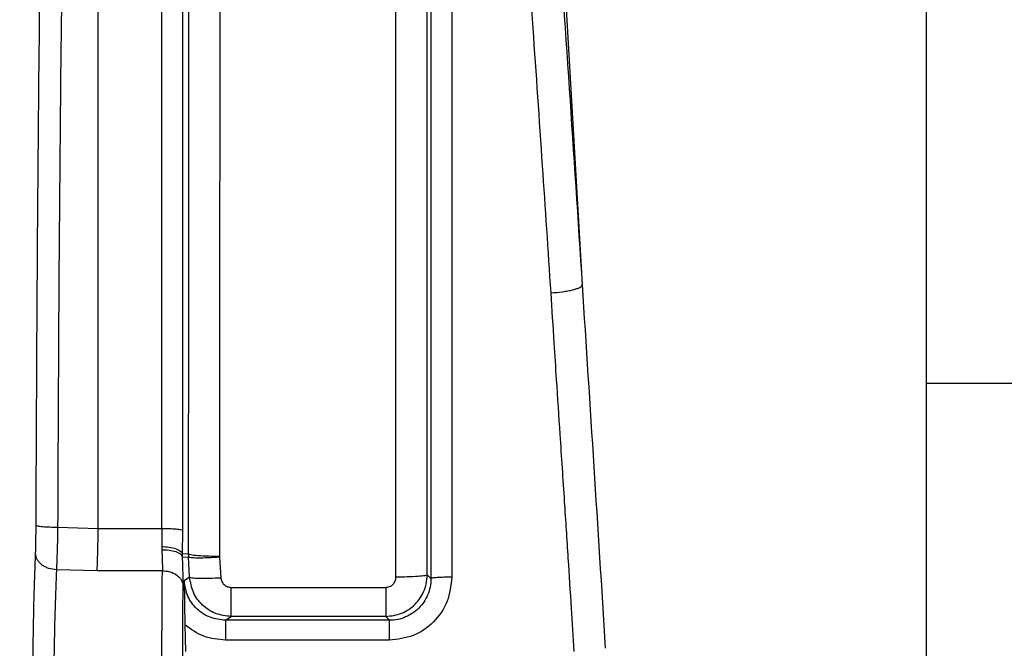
# Model space of a CAD drawing. Header units: inches. Extents: x 144.9 to 238.4, y 214.8 to 247.7.
# Tile 103 of 256: x 152.5935 to 152.7098, y 244.6857 to 244.7599. Entities that reach past the tile are written whole.
import ezdxf

# ---------------------------------------------------------------- set-up
doc = ezdxf.new("R2010")
doc.units = ezdxf.units.IN
doc.header["$LTSCALE"] = 0.25
doc.header["$MEASUREMENT"] = 0
doc.layers.add('ANNOTATIONS', color=1, linetype='Continuous')
doc.layers.add('MOTOR LH', color=7, linetype='Continuous')
doc.styles.add('ARIAL', font='arial.ttf', dxfattribs={"height": 0.09375})
doc.dimstyles.new('STANDARD$0', dxfattribs={"dimtxt": 0.09375, "dimasz": 0.09375, "dimexe": 0.03125, "dimexo": 0.046875, "dimgap": 0.09, "dimtad": 0, "dimtih": 1, "dimtoh": 1, "dimdec": 4, "dimzin": 0, "dimdsep": 46, "dimtxsty": 'ARIAL', "dimcen": 0.09, "dimadec": 0, "dimazin": 0, "dimtfac": 1, "dimtdec": 4, "dimtofl": 0, "dimtmove": 0, "dimatfit": 1, "dimfxl": 1, "dimtolj": 1, "dimtzin": 0, "dimarcsym": 0})

# ---------------------------------------------------------------- blocks, each defined once
blk = doc.blocks.new('*D64')
at = {"layer": 'ANNOTATIONS', "color": 0, "lineweight": -2, "transparency": 16777216}
for p, q in [((152.28268, 244.72107), (152.28268, 245.68737)), ((153.42331, 243.53767), (153.42331, 245.68737)), ((152.37643, 245.65612), (152.56789, 245.65612)), ((153.32956, 245.65612), (153.13811, 245.65612))]:
    blk.add_line(p, q, dxfattribs=at)
at = {"layer": 'ANNOTATIONS', "color": 0, "transparency": 16777216}
for points in [[(152.37643, 245.67174), (152.37643, 245.64049), (152.28268, 245.65612)], [(153.32956, 245.67174), (153.32956, 245.64049), (153.42331, 245.65612)]]:
    blk.add_solid(points, dxfattribs=at)
at = {"layer": 'defpoints', "color": 0, "transparency": 16777216}
for p in [(152.28268, 245.65612), (152.28268, 244.67419), (153.42331, 243.4908)]:
    blk.add_point(p, dxfattribs=at)
at = {"layer": 'ANNOTATIONS', "color": 0, "transparency": 16777216, "insert": (152.853, 245.65612), "char_height": 0.09375, "attachment_point": 5, "style": 'ARIAL'}
blk.add_mtext('\\A1;18 5/8"', dxfattribs=at)
blk = doc.blocks.new('*D66')
at = {"layer": 'ANNOTATIONS', "color": 0, "lineweight": -2, "transparency": 16777216}
for p, q in [((151.99435, 244.78508), (151.99435, 246.05373)), ((153.42331, 243.53767), (153.42331, 246.05373)), ((152.0881, 246.02248), (152.50449, 246.02248)), ((153.32956, 246.02248), (152.91317, 246.02248))]:
    blk.add_line(p, q, dxfattribs=at)
at = {"layer": 'ANNOTATIONS', "color": 0, "transparency": 16777216}
for points in [[(152.0881, 246.0381), (152.0881, 246.00685), (151.99435, 246.02248)], [(153.32956, 246.0381), (153.32956, 246.00685), (153.42331, 246.02248)]]:
    blk.add_solid(points, dxfattribs=at)
at = {"layer": 'defpoints', "color": 0, "transparency": 16777216}
for p in [(153.42331, 246.02248), (151.99435, 244.73821), (153.42331, 243.4908)]:
    blk.add_point(p, dxfattribs=at)
at = {"layer": 'ANNOTATIONS', "color": 0, "transparency": 16777216, "insert": (152.70883, 246.02248), "char_height": 0.09375, "attachment_point": 5, "style": 'ARIAL'}
blk.add_mtext('\\A1;24""', dxfattribs=at)

msp = doc.modelspace()

# ---------------------------------------------------------------- linework, layer by layer
at = {"layer": 'MOTOR LH'}
for p, q in [((152.70057, 244.86086), (152.70057, 244.62327)), ((152.65597, 244.79731), (152.65992, 244.72869)), ((152.60278, 244.69988), (152.60278, 244.79642)), ((152.70057, 244.71702), (152.71494, 244.71702)), ((152.59798, 244.70003), (152.60278, 244.69988)), ((152.60278, 244.69988), (152.61029, 244.69988)), ((152.61029, 244.69988), (152.61027, 244.69775)), ((152.61272, 244.69683), (152.61275, 244.69967)), ((152.61027, 244.69775), (152.61027, 244.69735)), ((152.61341, 244.69686), (152.61272, 244.69683)), ((152.61273, 244.69648), (152.61272, 244.69683)), ((152.61341, 244.69686), (152.61342, 244.69651)), ((152.61273, 244.69648), (152.61342, 244.69651)), ((152.61357, 244.69413), (152.61342, 244.69651)), ((152.6171, 244.69656), (152.6171, 244.69648)), ((152.6171, 244.69648), (152.61725, 244.69406)), ((152.60265, 244.69489), (152.59784, 244.69501)), ((152.61035, 244.69489), (152.60265, 244.69489)), ((152.64207, 244.69396), (152.64163, 244.69439)), ((152.61357, 244.69413), (152.61293, 244.69369)), ((152.61847, 244.69292), (152.63672, 244.69292)), ((152.61782, 244.68903), (152.61847, 244.68949)), ((152.63717, 244.68903), (152.61782, 244.68903)), ((152.63672, 244.68949), (152.61847, 244.68949)), ((152.63717, 244.68903), (152.63672, 244.68949)), ((152.61301, 244.68849), (152.61309, 244.68537)), ((152.63717, 244.68668), (152.61782, 244.68668))]:
    msp.add_line(p, q, dxfattribs=at)
for points, knots in [([(152.59544, 244.70025), (152.59547, 244.70864), (152.59554, 244.72541), (152.59574, 244.7501), (152.596, 244.7743), (152.59624, 244.78974), (152.59636, 244.79747)], [0, 0, 0, 0, 0.249992, 0.499987, 0.749988, 1, 1, 1, 1]), ([(152.59891, 244.79642), (152.59879, 244.78867), (152.59855, 244.77323), (152.59828, 244.74913), (152.59808, 244.72474), (152.59802, 244.70825), (152.59798, 244.70003)], [0, 0, 0, 0, 0.252983, 0.503975, 0.752979, 1, 1, 1, 1]), ([(152.61029, 244.69988), (152.61029, 244.70865), (152.61029, 244.72585), (152.61029, 244.75066), (152.6103, 244.77398), (152.6103, 244.78859), (152.6103, 244.79574)], [0, 0, 0, 0, 0.26529, 0.520387, 0.765291, 1, 1, 1, 1]), ([(152.65523, 244.79652), (152.65576, 244.78923), (152.65683, 244.77465), (152.6584, 244.7519), (152.65942, 244.73636), (152.65993, 244.72858)], [0, 0, 0, 0, 0.333319, 0.666724, 1, 1, 1, 1]), ([(152.61275, 244.69967), (152.61275, 244.70787), (152.61275, 244.72426), (152.61275, 244.74841), (152.61275, 244.77208), (152.61276, 244.7872), (152.61276, 244.79476)], [0, 0, 0, 0, 0.249981, 0.499938, 0.749975, 1, 1, 1, 1]), ([(152.65625, 244.72769), (152.65592, 244.7327), (152.65522, 244.74322), (152.6541, 244.75948), (152.65287, 244.77694), (152.652, 244.78866), (152.65155, 244.79476)], [0, 0, 0, 0, 0.217276, 0.456369, 0.717277, 1, 1, 1, 1]), ([(152.61349, 244.79428), (152.61348, 244.78658), (152.61346, 244.77117), (152.61344, 244.74693), (152.61342, 244.72214), (152.61341, 244.70528), (152.61341, 244.69686)], [0, 0, 0, 0, 0.250015, 0.50007, 0.750015, 1, 1, 1, 1]), ([(152.64163, 244.69439), (152.64163, 244.70304), (152.64163, 244.72035), (152.64161, 244.74579), (152.6416, 244.77065), (152.64158, 244.78643), (152.64158, 244.79432)], [0, 0, 0, 0, 0.250197, 0.500535, 0.750116, 1, 1, 1, 1]), ([(152.64206, 244.79376), (152.64206, 244.78583), (152.64206, 244.76997), (152.64207, 244.74512), (152.64207, 244.71976), (152.64207, 244.70256), (152.64207, 244.69396)], [0, 0, 0, 0, 0.249986, 0.499935, 0.749984, 1, 1, 1, 1]), ([(152.61718, 244.79274), (152.61717, 244.78559), (152.61715, 244.77099), (152.61712, 244.74759), (152.6171, 244.72267), (152.6171, 244.70537), (152.6171, 244.69656)], [0, 0, 0, 0, 0.2351916, 0.4802561, 0.7351925, 1, 1, 1, 1]), ([(152.63794, 244.69413), (152.63794, 244.70316), (152.63794, 244.72089), (152.63793, 244.74646), (152.63791, 244.77046), (152.63789, 244.78542), (152.63789, 244.79274)], [0, 0, 0, 0, 0.264783, 0.519711, 0.764784, 1, 1, 1, 1]), ([(152.65625, 244.72769), (152.6567, 244.72772), (152.65741, 244.72778), (152.65825, 244.72792), (152.65884, 244.72804), (152.65931, 244.72818), (152.65978, 244.72836), (152.65987, 244.7285), (152.65993, 244.72858)], [0, 0, 0, 0, 0.239795, 0.368649, 0.500001, 0.631352, 0.760205, 1, 1, 1, 1]), ([(152.65992, 244.72869), (152.66038, 244.72152), (152.6613, 244.70729), (152.66221, 244.69288), (152.66266, 244.68573)], [0, 0, 0, 0, 0.503374, 1, 1, 1, 1]), ([(152.65993, 244.72858), (152.65993, 244.72859), (152.65993, 244.72859), (152.65993, 244.7286), (152.65993, 244.72863), (152.65992, 244.72866), (152.65992, 244.72869)], [0, 0, 0, 0, 0.061247, 0.13729, 0.343667, 1, 1, 1, 1]), ([(152.65898, 244.68537), (152.65888, 244.68707), (152.65865, 244.69073), (152.65827, 244.69663), (152.65783, 244.70347), (152.65736, 244.7105), (152.65695, 244.71674), (152.65659, 244.72232), (152.65637, 244.72572), (152.65625, 244.72769)], [0, 0, 0, 0, 0.119624, 0.258152, 0.415585, 0.60297, 0.756515, 0.859259, 1, 1, 1, 1]), ([(152.59538, 244.69691), (152.59539, 244.69738), (152.59542, 244.69832), (152.59543, 244.69961), (152.59544, 244.70025)], [0, 0, 0, 0, 0.500393, 1, 1, 1, 1]), ([(152.59544, 244.70025), (152.59548, 244.70022), (152.59555, 244.70018), (152.59588, 244.70013), (152.59621, 244.70009), (152.59661, 244.70007), (152.59719, 244.70004), (152.59767, 244.70003), (152.59798, 244.70003)], [0, 0, 0, 0, 0.23947, 0.368445, 0.499997, 0.631549, 0.760525, 1, 1, 1, 1]), ([(152.59798, 244.70003), (152.59798, 244.69955), (152.59796, 244.69858), (152.59793, 244.69723), (152.59788, 244.696), (152.59785, 244.69534), (152.59784, 244.69501)], [0, 0, 0, 0, 0.250989, 0.501191, 0.750614, 1, 1, 1, 1]), ([(152.60265, 244.69489), (152.60267, 244.6953), (152.60269, 244.69606), (152.60274, 244.69774), (152.60277, 244.69906), (152.60278, 244.69988)], [0, 0, 0, 0, 0.302159, 0.569829, 1, 1, 1, 1]), ([(152.61029, 244.69988), (152.61059, 244.69987), (152.61121, 244.69987), (152.61202, 244.69982), (152.6126, 244.69975), (152.6127, 244.6997), (152.61275, 244.69967)], [0, 0, 0, 0, 0.240775, 0.5, 0.759225, 1, 1, 1, 1]), ([(152.595, 244.67419), (152.59501, 244.67635), (152.59502, 244.68067), (152.5951, 244.68683), (152.59521, 244.69245), (152.59532, 244.69542), (152.59538, 244.69691)], [0, 0, 0, 0, 0.249968, 0.499951, 0.74996, 1, 1, 1, 1]), ([(152.59784, 244.69501), (152.59753, 244.69504), (152.59706, 244.69509), (152.5965, 244.69533), (152.5961, 244.69557), (152.59579, 244.69587), (152.59547, 244.69631), (152.59542, 244.69667), (152.59538, 244.69691)], [0, 0, 0, 0, 0.2397797, 0.3686393, 0.5000001, 0.6313607, 0.7602204, 1, 1, 1, 1]), ([(152.61027, 244.69775), (152.61057, 244.69773), (152.61119, 244.6977), (152.612, 244.69748), (152.61258, 244.69718), (152.61268, 244.69694), (152.61272, 244.69683)], [0, 0, 0, 0, 0.240744, 0.5, 0.759256, 1, 1, 1, 1]), ([(152.61027, 244.69735), (152.6103, 244.69691), (152.61035, 244.69599), (152.61035, 244.69527), (152.61035, 244.69489)], [0, 0, 0, 0, 0.476769, 1, 1, 1, 1]), ([(152.61027, 244.69735), (152.61057, 244.69735), (152.61118, 244.69735), (152.61198, 244.69716), (152.61256, 244.69686), (152.61267, 244.6966), (152.61273, 244.69648)], [0, 0, 0, 0, 0.241114, 0.5, 0.758886, 1, 1, 1, 1]), ([(152.6171, 244.69656), (152.61665, 244.69657), (152.61571, 244.69658), (152.6145, 244.69664), (152.61363, 244.69674), (152.61348, 244.69682), (152.61341, 244.69686)], [0, 0, 0, 0, 0.240773, 0.499998, 0.759224, 1, 1, 1, 1]), ([(152.6128, 244.69314), (152.6128, 244.69356), (152.61281, 244.69452), (152.61275, 244.69577), (152.61273, 244.69648)], [0, 0, 0, 0, 0.432068, 1, 1, 1, 1]), ([(152.6171, 244.69648), (152.61665, 244.69645), (152.61572, 244.69639), (152.61451, 244.69637), (152.61365, 244.69641), (152.6135, 244.69647), (152.61342, 244.69651)], [0, 0, 0, 0, 0.2408486, 0.5, 0.7591514, 1, 1, 1, 1]), ([(152.59784, 244.69501), (152.59778, 244.69358), (152.59767, 244.69075), (152.59755, 244.68546), (152.59748, 244.67989), (152.59747, 244.67607), (152.59746, 244.67419)], [0, 0, 0, 0, 0.263037, 0.517376, 0.763027, 1, 1, 1, 1]), ([(152.61035, 244.65349), (152.61034, 244.65459), (152.61032, 244.65694), (152.6103, 244.66161), (152.61029, 244.66746), (152.61029, 244.6742), (152.61029, 244.68094), (152.6103, 244.68678), (152.61032, 244.69144), (152.61034, 244.6938), (152.61035, 244.69489)], [0, 0, 0, 0, 0.102131, 0.219558, 0.352261, 0.500216, 0.648034, 0.780619, 0.897948, 1, 1, 1, 1]), ([(152.61035, 244.69489), (152.61064, 244.69487), (152.61126, 244.69482), (152.61206, 244.69441), (152.61264, 244.69383), (152.61275, 244.69336), (152.6128, 244.69314)], [0, 0, 0, 0, 0.241028, 0.5, 0.758972, 1, 1, 1, 1]), ([(152.63672, 244.68949), (152.63736, 244.68956), (152.63864, 244.68971), (152.64024, 244.69082), (152.64114, 244.69213), (152.64156, 244.69335), (152.64161, 244.69404), (152.64163, 244.69439)], [0, 0, 0, 0, 0.249542, 0.498955, 0.731366, 0.861278, 1, 1, 1, 1]), ([(152.64163, 244.69439), (152.64157, 244.69436), (152.64143, 244.69429), (152.64057, 244.6942), (152.63934, 244.69414), (152.6384, 244.69413), (152.63794, 244.69413)], [0, 0, 0, 0, 0.240555, 0.5, 0.759445, 1, 1, 1, 1]), ([(152.61293, 244.69369), (152.61294, 244.69277), (152.61295, 244.6915), (152.61298, 244.68965), (152.613, 244.68884), (152.61301, 244.68849)], [0, 0, 0, 0, 0.590822, 0.818419, 1, 1, 1, 1]), ([(152.61782, 244.68903), (152.6172, 244.6891), (152.61595, 244.68924), (152.61436, 244.69031), (152.61322, 244.69184), (152.61303, 244.69308), (152.61293, 244.69369)], [0, 0, 0, 0, 0.249972, 0.499583, 0.749397, 1, 1, 1, 1]), ([(152.61847, 244.68949), (152.61785, 244.68955), (152.61661, 244.68969), (152.61502, 244.69076), (152.61388, 244.69228), (152.61367, 244.69351), (152.61357, 244.69413)], [0, 0, 0, 0, 0.250735, 0.500819, 0.750635, 1, 1, 1, 1]), ([(152.61357, 244.69413), (152.61364, 244.6941), (152.61379, 244.69404), (152.61466, 244.694), (152.61587, 244.694), (152.6168, 244.69404), (152.61725, 244.69406)], [0, 0, 0, 0, 0.240823, 0.499999, 0.759176, 1, 1, 1, 1]), ([(152.61725, 244.69406), (152.61728, 244.69391), (152.61733, 244.69361), (152.61761, 244.69323), (152.61801, 244.69297), (152.61832, 244.69293), (152.61847, 244.69292)], [0, 0, 0, 0, 0.245019, 0.496163, 0.749235, 1, 1, 1, 1]), ([(152.63672, 244.69292), (152.63687, 244.69293), (152.6372, 244.69297), (152.6376, 244.69325), (152.63789, 244.69366), (152.63792, 244.69397), (152.63794, 244.69413)], [0, 0, 0, 0, 0.248593, 0.502182, 0.754836, 1, 1, 1, 1]), ([(152.64452, 244.69412), (152.64442, 244.69315), (152.6442, 244.6912), (152.64249, 244.68873), (152.64006, 244.68702), (152.63813, 244.68679), (152.63717, 244.68668)], [0, 0, 0, 0, 0.251333, 0.503446, 0.752, 1, 1, 1, 1]), ([(152.64207, 244.69396), (152.64205, 244.69362), (152.64201, 244.69295), (152.64161, 244.69172), (152.64072, 244.69038), (152.63938, 244.68949), (152.63815, 244.68909), (152.6375, 244.68905), (152.63717, 244.68903)], [0, 0, 0, 0, 0.132772, 0.260675, 0.501091, 0.745223, 0.871382, 1, 1, 1, 1]), ([(152.64452, 244.69412), (152.64422, 244.69412), (152.64359, 244.69411), (152.64278, 244.69408), (152.6422, 244.69402), (152.64211, 244.69398), (152.64207, 244.69396)], [0, 0, 0, 0, 0.2406128, 0.5000604, 0.7594735, 1, 1, 1, 1]), ([(152.6128, 244.65525), (152.61279, 244.6565), (152.61277, 244.659), (152.61276, 244.6637), (152.61275, 244.66881), (152.61275, 244.6742), (152.61275, 244.67958), (152.61276, 244.6847), (152.61277, 244.68939), (152.61279, 244.69189), (152.6128, 244.69314)], [0, 0, 0, 0, 0.125311, 0.250424, 0.375039, 0.500216, 0.625172, 0.749861, 0.875114, 1, 1, 1, 1]), ([(152.61782, 244.68668), (152.61694, 244.68677), (152.61517, 244.68693), (152.61373, 244.68797), (152.61301, 244.68849)], [0, 0, 0, 0, 0.501017, 1, 1, 1, 1])]:
    msp.add_open_spline(points, degree=3, knots=knots, dxfattribs=at)
for points in [[(152.64452, 244.79476), (152.64452, 244.78676), (152.64452, 244.77077), (152.64452, 244.74571), (152.64452, 244.72013), (152.64452, 244.70279), (152.64452, 244.69412)], [(152.61847, 244.68949), (152.61847, 244.68955), (152.61847, 244.68968), (152.61847, 244.69047), (152.61847, 244.69158), (152.61847, 244.69247), (152.61847, 244.69292)], [(152.63672, 244.69292), (152.63672, 244.69247), (152.63672, 244.69158), (152.63672, 244.69047), (152.63672, 244.68968), (152.63672, 244.68955), (152.63672, 244.68949)], [(152.61782, 244.68903), (152.61782, 244.68899), (152.61782, 244.6889), (152.61782, 244.68836), (152.61782, 244.6876), (152.61782, 244.68699), (152.61782, 244.68668)], [(152.63717, 244.68668), (152.63717, 244.68699), (152.63717, 244.6876), (152.63717, 244.68836), (152.63717, 244.6889), (152.63717, 244.68899), (152.63717, 244.68903)]]:
    msp.add_open_spline(points, degree=3, dxfattribs=at)

# ---------------------------------------------------------------- dimensions: what is measured, and where the dimension line sits
at = {"layer": 'ANNOTATIONS'}
for base, p1, p2, text, picture, middle in [((153.42331, 246.02248), (151.99435, 244.73821), (153.42331, 243.4908), '24""', '*D66', (152.70883, 246.02248)), ((152.28268, 245.65612), (153.42331, 243.4908), (152.28268, 244.67419), '18 5/8"', '*D64', (152.853, 245.65612))]:
    dim = msp.add_linear_dim(base=base, p1=p1, p2=p2, text=text, dimstyle='STANDARD$0', dxfattribs=at)
    dim.commit()
    dim.dimension.update_dxf_attribs({"geometry": picture, "text_midpoint": middle, "dimtype": 160})

doc.saveas('drawing.dxf')
